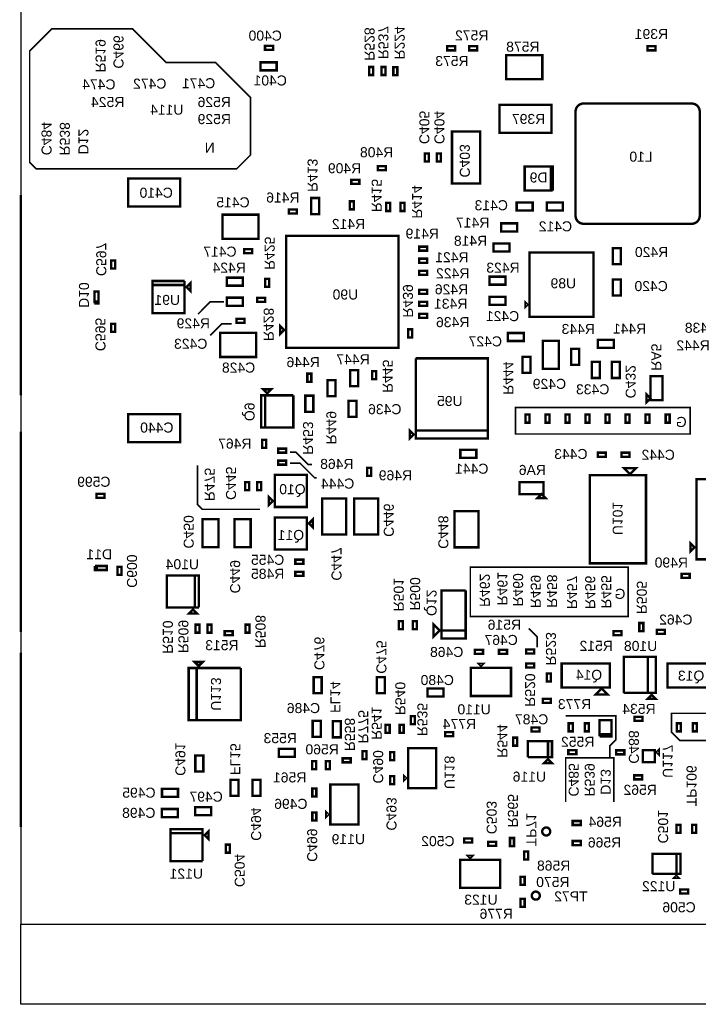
# Model space of a CAD drawing. Extents: x -5 to 85, y -5 to 162.
# Tile 1 of 6: x 0 to 43, y -5 to 57. Entities that reach past the tile are written whole.
import ezdxf
from ezdxf.enums import TextEntityAlignment as Align

# ---------------------------------------------------------------- set-up
doc = ezdxf.new("R2010")
doc.units = 0
for name, color, linetype in [('BG_BASY', 231, 'CONTINUOUS'), ('BG_OUTLINE', 95, 'CONTINUOUS'), ('PG_ASSEMBLY_BOTTOM', 52, 'CONTINUOUS'), ('RD_ASSEMBLY_BOTTOM', 52, 'CONTINUOUS')]:
    doc.layers.add(name, color=color, linetype=linetype)

msp = doc.modelspace()

# ---------------------------------------------------------------- linework, layer by layer
at = {"layer": 'BG_BASY', "const_width": 0.1016}
for points in [[(14.5542, 51.9938), (14.5542, 48.7426), (13.6906, 47.879), (0.9652, 47.879), (0.5588, 48.2854), (0.5588, 55.3466), (1.9558, 56.7436), (7.0866, 56.7436), (9.2202, 54.61), (12.3444, 54.61), (14.5542, 52.4002), (14.5542, 51.9938)], [(12.8778, 39.4462), (12.0142, 39.4462), (11.2268, 38.6588)], [(13.3604, 38.0492), (12.7508, 38.0492), (12.0142, 37.3126)], [(41.783, 32.7406), (31.369, 32.7406), (31.369, 31.0642), (42.4434, 31.0642), (42.4434, 32.7406), (41.783, 32.7406)], [(18.4658, 29.1338), (18.2118, 29.1338), (17.4244, 29.9212), (17.0688, 29.9212)], [(15.1638, 26.289), (11.5062, 26.289), (11.2014, 26.5938), (11.2014, 29.083)], [(18.7452, 28.2956), (18.6182, 28.2956), (17.7038, 29.21), (17.0688, 29.21)], [(38.5064, 22.3774), (38.5064, 19.5072), (28.4988, 19.5072), (28.4988, 22.6314), (38.5064, 22.6314), (38.5064, 22.3774)], [(32.7406, 17.5514), (32.7406, 18.2118), (32.2072, 18.7452)], [(52.0192, 14.859), (50.9778, 14.859), (50.2666, 15.5702), (50.2666, 16.3322), (49.8602, 16.7386), (47.7012, 16.7386), (46.5328, 17.907), (46.5328, 17.9578), (46.5074, 17.9832), (44.5008, 17.9832), (44.4246, 17.907), (44.4246, 13.6906), (44.0944, 13.3604), (41.2496, 13.3604), (41.2496, 12.1666), (41.783, 11.6332), (48.5902, 11.6332), (48.6156, 11.6078), (49.1236, 11.6078), (50.2158, 12.7), (51.7398, 12.7), (52.0192, 12.9794), (52.0192, 14.859)], [(34.544, 13.208), (37.719, 13.208), (37.719, 11.684), (37.338, 11.303), (37.338, 10.541), (34.544, 10.541), (34.544, 7.747)], [(37.338, 10.541), (37.592, 10.541), (37.592, 7.747)]]:
    msp.add_lwpolyline(points, dxfattribs=at)
at = {"layer": 'BG_OUTLINE'}
for points in [[(0, 0), (84.99983, 0), (84.99983, 150.096728), (0, 150.096728)], [(0, -5.08), (0, 0), (84.99983, 0), (84.99983, -5.08)]]:
    msp.add_lwpolyline(points, close=True, dxfattribs=at)
at = {"layer": 'BG_OUTLINE', "const_width": 0.1524}
for points in [[(0, 46.218094), (0, 33.518094)], [(0, 31.218124), (0, 18.518124)], [(0, 17.198848), (0, 6.149848)]]:
    msp.add_lwpolyline(points, dxfattribs=at)
at = {"layer": 'PG_ASSEMBLY_BOTTOM', "const_width": 0.1524}
for points in [[(15.480792, 55.662068), (15.988792, 55.662068), (15.988792, 55.408068), (15.480792, 55.408068), (15.480792, 55.662068)], [(27.540712, 55.383938), (27.032712, 55.383938), (27.032712, 55.637938), (27.540712, 55.637938), (27.540712, 55.383938)], [(28.938728, 55.383938), (28.430728, 55.383938), (28.430728, 55.637938), (28.938728, 55.637938), (28.938728, 55.383938)], [(40.246808, 55.383938), (39.738808, 55.383938), (39.738808, 55.637938), (40.246808, 55.637938), (40.246808, 55.383938)], [(30.777688, 55.07228), (33.063688, 55.07228), (33.063688, 53.54828), (30.777688, 53.54828), (30.777688, 55.07228)], [(16.217392, 54.112668), (15.201392, 54.112668), (15.201392, 54.620668), (16.217392, 54.620668), (16.217392, 54.112668)], [(22.336506, 54.325266), (22.336506, 53.817266), (22.082506, 53.817266), (22.082506, 54.325266), (22.336506, 54.325266)], [(23.111714, 54.324758), (23.111714, 53.816758), (22.857714, 53.816758), (22.857714, 54.324758), (23.111714, 54.324758)], [(23.61565, 53.811678), (23.61565, 54.319678), (23.86965, 54.319678), (23.86965, 53.811678), (23.61565, 53.811678)], [(33.64738, 51.930046), (30.34538, 51.930046), (30.34538, 50.152046), (33.64738, 50.152046), (33.64738, 51.930046)], [(29.11602, 50.239422), (29.11602, 46.937422), (27.33802, 46.937422), (27.33802, 50.239422), (29.11602, 50.239422)], [(25.61082, 48.334422), (25.61082, 48.842422), (25.86482, 48.842422), (25.86482, 48.334422), (25.61082, 48.334422)], [(26.37282, 48.334422), (26.37282, 48.842422), (26.62682, 48.842422), (26.62682, 48.334422), (26.37282, 48.334422)], [(23.138384, 47.784258), (22.630384, 47.784258), (22.630384, 48.038258), (23.138384, 48.038258), (23.138384, 47.784258)], [(33.59531, 48.022256), (33.59531, 46.498256), (33.72231, 46.498256), (31.94431, 46.498256), (31.94431, 48.022256), (33.72231, 48.022256), (33.72231, 46.498256)], [(33.72231, 46.498256), (33.59531, 46.498256), (33.59531, 48.022256)], [(6.795516, 47.25416), (10.097516, 47.25416), (10.097516, 45.47616), (6.795516, 45.47616), (6.795516, 47.25416)], [(20.952968, 47.170594), (21.460968, 47.170594), (21.460968, 46.916594), (20.952968, 46.916594), (20.952968, 47.170594)], [(18.911316, 46.02226), (18.911316, 45.00626), (18.403316, 45.00626), (18.403316, 46.02226), (18.911316, 46.02226)], [(21.106892, 45.810678), (21.106892, 45.302678), (20.852892, 45.302678), (20.852892, 45.810678), (21.106892, 45.810678)], [(23.418038, 45.709078), (23.418038, 45.201078), (23.164038, 45.201078), (23.164038, 45.709078), (23.418038, 45.709078)], [(24.332438, 45.709078), (24.332438, 45.201078), (24.078438, 45.201078), (24.078438, 45.709078), (24.332438, 45.709078)], [(32.45231, 45.228256), (31.43631, 45.228256), (31.43631, 45.736256), (32.45231, 45.736256), (32.45231, 45.228256)], [(34.35731, 45.228256), (33.34131, 45.228256), (33.34131, 45.736256), (34.35731, 45.736256), (34.35731, 45.228256)], [(15.074646, 43.440604), (12.788646, 43.440604), (12.788646, 44.964604), (15.074646, 44.964604), (15.074646, 43.440604)], [(16.9926, 45.289216), (17.5006, 45.289216), (17.5006, 45.035216), (16.9926, 45.035216), (16.9926, 45.289216)], [(31.46171, 43.907456), (30.44571, 43.907456), (30.44571, 44.415456), (31.46171, 44.415456), (31.46171, 43.907456)], [(16.823944, 36.519104), (23.935944, 36.519104), (23.935944, 43.631104), (16.823944, 43.631104), (16.823944, 36.519104)], [(30.97911, 42.637456), (29.96311, 42.637456), (29.96311, 43.145456), (30.97911, 43.145456), (30.97911, 42.637456)], [(14.669516, 42.526204), (14.161516, 42.526204), (14.161516, 42.780204), (14.669516, 42.780204), (14.669516, 42.526204)], [(25.75687, 42.684192), (25.24887, 42.684192), (25.24887, 42.938192), (25.75687, 42.938192), (25.75687, 42.684192)], [(32.24911, 42.561256), (36.31311, 42.561256), (36.31311, 38.497256), (32.24911, 38.497256), (32.24911, 42.561256)], [(38.04666, 42.848276), (38.04666, 41.832276), (37.53866, 41.832276), (37.53866, 42.848276), (38.04666, 42.848276)], [(5.722874, 41.551606), (5.722874, 42.059606), (5.976874, 42.059606), (5.976874, 41.551606), (5.722874, 41.551606)], [(25.75687, 41.922192), (25.24887, 41.922192), (25.24887, 42.176192), (25.75687, 42.176192), (25.75687, 41.922192)], [(25.75687, 41.160192), (25.24887, 41.160192), (25.24887, 41.414192), (25.75687, 41.414192), (25.75687, 41.160192)], [(8.343138, 40.508428), (10.375138, 40.508428), (10.375138, 40.762428)], [(10.375138, 40.762428), (8.343138, 40.762428), (8.343138, 38.730428), (10.375138, 38.730428), (10.375138, 40.508428), (8.343138, 40.508428)], [(10.502138, 40.381428), (10.756138, 40.635428), (10.756138, 40.127428), (10.502138, 40.381428)], [(14.07287, 40.466518), (13.05687, 40.466518), (13.05687, 40.974518), (14.07287, 40.974518), (14.07287, 40.466518)], [(15.484856, 40.388286), (15.484856, 40.896286), (15.738856, 40.896286), (15.738856, 40.388286), (15.484856, 40.388286)], [(30.72511, 40.529256), (29.70911, 40.529256), (29.70911, 41.037256), (30.72511, 41.037256), (30.72511, 40.529256)], [(38.04666, 40.859456), (38.04666, 39.843456), (37.53866, 39.843456), (37.53866, 40.859456), (38.04666, 40.859456)], [(4.663186, 39.33952), (4.663186, 40.10152), (4.917186, 40.10152), (4.917186, 39.46652), (4.663186, 39.46652)], [(25.24887, 40.207692), (25.75687, 40.207692), (25.75687, 39.953692), (25.24887, 39.953692), (25.24887, 40.207692)], [(4.663186, 39.46652), (4.917186, 39.46652), (4.917186, 39.33952), (4.663186, 39.33952)], [(14.07287, 39.196518), (13.05687, 39.196518), (13.05687, 39.704518), (14.07287, 39.704518), (14.07287, 39.196518)], [(14.982952, 39.702232), (15.490952, 39.702232), (15.490952, 39.448232), (14.982952, 39.448232), (14.982952, 39.702232)], [(25.24887, 39.445692), (25.75687, 39.445692), (25.75687, 39.191692), (25.24887, 39.191692), (25.24887, 39.445692)], [(29.70911, 39.767256), (30.72511, 39.767256), (30.72511, 39.259256), (29.70911, 39.259256), (29.70911, 39.767256)], [(31.99511, 39.132256), (31.99511, 39.386256), (32.12211, 39.259256), (31.99511, 39.132256)], [(25.24887, 38.683692), (25.75687, 38.683692), (25.75687, 38.429692), (25.24887, 38.429692), (25.24887, 38.683692)], [(5.976874, 38.045644), (5.976874, 37.537644), (5.722874, 37.537644), (5.722874, 38.045644), (5.976874, 38.045644)], [(14.186916, 38.106604), (13.678916, 38.106604), (13.678916, 38.360604), (14.186916, 38.360604), (14.186916, 38.106604)], [(16.696944, 37.662104), (16.442944, 37.408104), (16.442944, 37.916104), (16.696944, 37.662104)], [(14.923262, 35.947604), (12.637262, 35.947604), (12.637262, 37.471604), (14.923262, 37.471604), (14.923262, 35.947604)], [(24.81834, 37.697156), (24.81834, 37.189156), (24.56434, 37.189156), (24.56434, 37.697156), (24.81834, 37.697156)], [(31.89224, 36.960556), (30.87624, 36.960556), (30.87624, 37.468556), (31.89224, 37.468556), (31.89224, 36.960556)], [(34.10839, 36.975796), (34.10839, 35.197796), (33.09239, 35.197796), (33.09239, 36.975796), (34.10839, 36.975796)], [(36.57981, 37.029136), (37.59581, 37.029136), (37.59581, 36.521136), (36.57981, 36.521136), (36.57981, 37.029136)], [(35.39617, 36.465256), (35.39617, 35.449256), (34.88817, 35.449256), (34.88817, 36.465256), (35.39617, 36.465256)], [(29.608526, 31.288482), (25.036526, 31.288482), (25.036526, 35.860482)], [(25.036526, 35.860482), (29.608526, 35.860482), (29.608526, 30.780482), (25.036526, 30.780482), (25.036526, 31.288482), (29.608526, 31.288482)], [(32.321246, 35.952684), (32.321246, 34.936684), (31.813246, 34.936684), (31.813246, 35.952684), (32.321246, 35.952684)], [(36.70681, 35.632136), (36.70681, 34.616136), (36.19881, 34.616136), (36.19881, 35.632136), (36.70681, 35.632136)], [(37.97681, 35.632136), (37.97681, 34.616136), (37.46881, 34.616136), (37.46881, 35.632136), (37.97681, 35.632136)], [(18.416778, 34.887916), (18.416778, 34.379916), (18.162778, 34.379916), (18.162778, 34.887916), (18.416778, 34.887916)], [(20.88134, 34.089594), (20.88134, 35.105594), (21.38934, 35.105594), (21.38934, 34.089594), (20.88134, 34.089594)], [(22.51964, 35.053016), (22.51964, 34.545016), (22.26564, 34.545016), (22.26564, 35.053016), (22.51964, 35.053016)], [(19.94154, 34.473388), (19.94154, 33.457388), (19.43354, 33.457388), (19.43354, 34.473388), (19.94154, 34.473388)], [(40.683434, 33.204658), (40.683434, 34.728658), (39.921434, 34.728658), (39.921434, 33.204658), (40.683434, 33.204658)], [(15.62354, 33.643316), (15.36954, 33.897316), (15.87754, 33.897316), (15.62354, 33.643316)], [(39.667434, 33.077658), (39.667434, 33.585658), (39.921434, 33.331658), (39.667434, 33.077658)], [(17.27454, 33.516316), (17.27454, 31.484316), (15.24254, 31.484316), (15.24254, 33.516316), (15.49654, 33.516316), (15.49654, 31.484316)], [(15.49654, 31.484316), (15.49654, 33.516316), (17.27454, 33.516316)], [(18.543778, 33.493456), (18.543778, 32.477456), (18.035778, 32.477456), (18.035778, 33.493456), (18.543778, 33.493456)], [(21.28774, 33.162494), (21.28774, 32.146494), (20.77974, 32.146494), (20.77974, 33.162494), (21.28774, 33.162494)], [(6.795516, 32.31896), (10.097516, 32.31896), (10.097516, 30.54096), (6.795516, 30.54096), (6.795516, 32.31896)], [(31.992316, 31.786068), (31.992316, 32.294068), (32.246316, 32.294068), (32.246316, 31.786068), (31.992316, 31.786068)], [(33.262316, 31.786068), (33.262316, 32.294068), (33.516316, 32.294068), (33.516316, 31.786068), (33.262316, 31.786068)], [(34.532316, 31.786068), (34.532316, 32.294068), (34.786316, 32.294068), (34.786316, 31.786068), (34.532316, 31.786068)], [(35.802316, 31.786068), (35.802316, 32.294068), (36.056316, 32.294068), (36.056316, 31.786068), (35.802316, 31.786068)], [(37.072316, 31.786068), (37.072316, 32.294068), (37.326316, 32.294068), (37.326316, 31.786068), (37.072316, 31.786068)], [(38.342316, 31.786068), (38.342316, 32.294068), (38.596316, 32.294068), (38.596316, 31.786068), (38.342316, 31.786068)], [(39.612316, 31.786068), (39.612316, 32.294068), (39.866316, 32.294068), (39.866316, 31.786068), (39.612316, 31.786068)], [(40.882316, 31.786068), (40.882316, 32.294068), (41.136316, 32.294068), (41.136316, 31.786068), (40.882316, 31.786068)], [(24.909526, 31.034482), (24.655526, 30.780482), (24.655526, 31.288482), (24.909526, 31.034482)], [(15.29334, 30.188916), (15.29334, 30.696916), (15.54734, 30.696916), (15.54734, 30.188916), (15.29334, 30.188916)], [(16.81734, 29.884116), (16.30934, 29.884116), (16.30934, 30.138116), (16.81734, 30.138116), (16.81734, 29.884116)], [(27.864054, 30.069028), (28.880054, 30.069028), (28.880054, 29.561028), (27.864054, 29.561028), (27.864054, 30.069028)], [(37.083746, 29.62656), (36.575746, 29.62656), (36.575746, 29.88056), (37.083746, 29.88056), (37.083746, 29.62656)], [(38.07587, 29.88056), (38.58387, 29.88056), (38.58387, 29.62656), (38.07587, 29.62656), (38.07587, 29.88056)], [(16.81734, 29.122116), (16.30934, 29.122116), (16.30934, 29.376116), (16.81734, 29.376116), (16.81734, 29.122116)], [(21.964142, 28.41498), (21.964142, 28.92298), (22.218142, 28.92298), (22.218142, 28.41498), (21.964142, 28.41498)], [(38.240716, 28.90266), (39.002716, 28.90266), (38.621716, 28.52166), (38.240716, 28.90266)], [(14.221968, 27.509724), (14.221968, 28.017724), (14.475968, 28.017724), (14.475968, 27.509724), (14.221968, 27.509724)], [(14.983968, 27.509724), (14.983968, 28.017724), (15.237968, 28.017724), (15.237968, 27.509724), (14.983968, 27.509724)], [(16.104108, 26.438098), (16.104108, 28.470098), (18.136108, 28.470098), (18.136108, 26.438098), (16.104108, 26.438098)], [(33.14192, 28.020264), (31.61792, 28.020264), (31.61792, 27.258264), (33.14192, 27.258264), (33.14192, 28.020264)], [(39.637716, 28.45816), (39.637716, 22.87016), (36.081716, 22.87016), (36.081716, 28.45816), (39.637716, 28.45816)], [(42.838116, 28.20416), (47.918116, 28.20416), (47.918116, 23.12416), (42.838116, 23.12416), (42.838116, 28.20416)], [(5.295138, 27.013408), (4.787138, 27.013408), (4.787138, 27.267408), (5.295138, 27.267408), (5.295138, 27.013408)], [(15.977108, 26.819098), (15.723108, 26.565098), (15.723108, 27.073098), (15.977108, 26.819098)], [(20.619974, 26.98369), (20.619974, 24.69769), (19.095974, 24.69769), (19.095974, 26.98369), (20.619974, 26.98369)], [(22.651974, 26.98369), (22.651974, 24.69769), (21.127974, 24.69769), (21.127974, 26.98369), (22.651974, 26.98369)], [(33.26892, 27.004264), (32.76092, 27.004264), (33.01492, 27.258264), (33.26892, 27.004264)], [(29.013912, 26.168096), (29.013912, 23.882096), (27.489912, 23.882096), (27.489912, 26.168096), (29.013912, 26.168096)], [(11.520932, 23.891748), (11.520932, 25.669748), (12.536932, 25.669748), (12.536932, 23.891748), (11.520932, 23.891748)], [(13.552932, 23.891748), (13.552932, 25.669748), (14.568932, 25.669748), (14.568932, 23.891748), (13.552932, 23.891748)], [(18.136108, 25.777698), (18.136108, 23.745698), (16.104108, 23.745698), (16.104108, 25.777698), (18.136108, 25.777698)], [(18.263108, 25.396698), (18.517108, 25.650698), (18.517108, 25.142698), (18.263108, 25.396698)], [(42.711116, 23.88616), (42.457116, 23.63216), (42.457116, 24.14016), (42.711116, 23.88616)], [(17.400016, 23.09876), (17.908016, 23.09876), (17.908016, 22.84476), (17.400016, 22.84476), (17.400016, 23.09876)], [(4.81838, 22.697948), (4.81838, 22.443948), (4.69138, 22.443948), (4.69138, 22.697948)], [(4.69138, 22.697948), (5.45338, 22.697948), (5.45338, 22.443948), (4.81838, 22.443948), (4.81838, 22.697948)], [(6.371844, 22.643084), (6.371844, 22.135084), (6.117844, 22.135084), (6.117844, 22.643084), (6.371844, 22.643084)], [(11.289792, 20.071588), (11.289792, 22.103588), (9.257792, 22.103588), (9.257792, 20.071588), (11.035792, 20.071588), (11.035792, 22.103588)], [(11.035792, 22.103588), (11.035792, 20.071588), (11.289792, 20.071588)], [(17.400016, 22.33676), (17.908016, 22.33676), (17.908016, 22.08276), (17.400016, 22.08276), (17.400016, 22.33676)], [(42.406316, 21.943822), (41.898316, 21.943822), (41.898316, 22.197822), (42.406316, 22.197822), (42.406316, 21.943822)], [(28.20162, 21.150326), (28.20162, 18.610326), (26.67762, 18.610326)], [(26.67762, 18.610326), (28.20162, 18.610326), (28.20162, 18.102326), (26.67762, 18.102326), (26.67762, 21.150326), (28.20162, 21.150326)], [(10.908792, 19.944588), (11.162792, 19.690588), (10.654792, 19.690588), (10.908792, 19.944588)], [(11.074654, 18.473166), (11.074654, 18.981166), (11.328654, 18.981166), (11.328654, 18.473166), (11.074654, 18.473166)], [(11.836654, 18.473166), (11.836654, 18.981166), (12.090654, 18.981166), (12.090654, 18.473166), (11.836654, 18.473166)], [(14.243558, 18.473166), (14.243558, 18.981166), (14.497558, 18.981166), (14.497558, 18.473166), (14.243558, 18.473166)], [(24.21382, 19.210274), (24.21382, 18.702274), (23.95982, 18.702274), (23.95982, 19.210274), (24.21382, 19.210274)], [(25.10282, 19.210274), (25.10282, 18.702274), (24.84882, 18.702274), (24.84882, 19.210274), (25.10282, 19.210274)], [(26.55062, 18.610326), (26.16962, 18.229326), (26.16962, 18.991326), (26.55062, 18.610326)], [(39.467282, 19.085052), (39.467282, 18.577052), (39.213282, 18.577052), (39.213282, 19.085052), (39.467282, 19.085052)], [(40.8305, 18.405602), (40.3225, 18.405602), (40.3225, 18.659602), (40.8305, 18.659602), (40.8305, 18.405602)], [(12.921742, 18.574258), (13.429742, 18.574258), (13.429742, 18.320258), (12.921742, 18.320258), (12.921742, 18.574258)], [(38.085776, 18.322036), (37.577776, 18.322036), (37.577776, 18.576036), (38.085776, 18.576036), (38.085776, 18.322036)], [(32.043116, 17.40916), (32.551116, 17.40916), (32.551116, 17.15516), (32.043116, 17.15516), (32.043116, 17.40916)], [(28.791916, 17.38376), (29.299916, 17.38376), (29.299916, 17.12976), (28.791916, 17.12976), (28.791916, 17.38376)], [(30.823916, 17.12976), (30.315916, 17.12976), (30.315916, 17.38376), (30.823916, 17.38376), (30.823916, 17.12976)], [(39.750746, 16.943832), (39.750746, 14.657832), (38.226746, 14.657832)], [(38.226746, 14.657832), (38.226746, 16.943832), (40.258746, 16.943832), (40.258746, 14.657832), (39.750746, 14.657832), (39.750746, 16.943832)], [(13.939774, 16.233648), (13.939774, 12.931648), (10.637774, 12.931648), (10.637774, 16.233648), (11.145774, 16.233648), (11.145774, 12.931648)], [(11.272774, 16.360648), (11.018774, 16.614648), (11.526774, 16.614648), (11.272774, 16.360648)], [(11.145774, 12.931648), (11.145774, 16.233648), (13.939774, 16.233648)], [(31.077916, 16.240252), (31.077916, 14.462252), (28.537916, 14.462252), (28.537916, 16.240252), (31.077916, 16.240252)], [(29.045916, 16.494252), (29.299916, 16.494252), (29.172916, 16.367252), (29.045916, 16.494252)], [(32.551116, 16.26616), (32.043116, 16.26616), (32.043116, 16.52016), (32.551116, 16.52016), (32.551116, 16.26616)], [(37.336476, 14.99616), (34.288476, 14.99616), (34.288476, 16.52016), (37.336476, 16.52016), (37.336476, 14.99616)], [(44.042076, 14.99616), (40.994076, 14.99616), (40.994076, 16.52016), (44.042076, 16.52016), (44.042076, 14.99616)], [(19.07286, 15.66164), (19.07286, 14.64564), (18.56486, 14.64564), (18.56486, 15.66164), (19.07286, 15.66164)], [(23.072852, 15.66164), (23.072852, 14.64564), (22.564852, 14.64564), (22.564852, 15.66164), (23.072852, 15.66164)], [(33.35274, 15.380716), (33.35274, 15.888716), (33.60674, 15.888716), (33.60674, 15.380716), (33.35274, 15.380716)], [(26.79827, 14.429994), (25.78227, 14.429994), (25.78227, 14.937994), (26.79827, 14.937994), (26.79827, 14.429994)], [(36.828476, 14.93266), (37.209476, 14.55166), (36.447476, 14.55166), (36.828476, 14.93266)], [(33.60166, 14.02588), (33.09366, 14.02588), (33.09366, 14.27988), (33.60166, 14.27988), (33.60166, 14.02588)], [(40.004746, 14.530832), (40.258746, 14.276832), (39.750746, 14.276832), (40.004746, 14.530832)], [(24.974042, 13.19022), (24.974042, 12.68222), (24.720042, 12.68222), (24.720042, 13.19022), (24.974042, 13.19022)], [(39.415974, 12.880594), (38.907974, 12.880594), (38.907974, 13.134594), (39.415974, 13.134594), (39.415974, 12.880594)], [(19.010884, 12.886944), (19.010884, 11.870944), (18.502884, 11.870944), (18.502884, 12.886944), (19.010884, 12.886944)], [(19.772884, 11.840972), (19.772884, 12.856972), (20.280884, 12.856972), (20.280884, 11.840972), (19.772884, 11.840972)], [(23.127716, 12.12596), (23.127716, 12.63396), (23.381716, 12.63396), (23.381716, 12.12596), (23.127716, 12.12596)], [(24.270716, 12.63396), (24.270716, 12.12596), (24.016716, 12.12596), (24.016716, 12.63396), (24.270716, 12.63396)], [(32.379412, 12.45616), (32.887412, 12.45616), (32.887412, 12.20216), (32.379412, 12.20216), (32.379412, 12.45616)], [(34.735516, 12.220194), (34.735516, 12.728194), (34.989516, 12.728194), (34.989516, 12.220194), (34.735516, 12.220194)], [(35.751516, 12.220194), (35.751516, 12.728194), (36.005516, 12.728194), (36.005516, 12.220194), (35.751516, 12.220194)], [(36.691316, 11.905996), (36.691316, 12.921996), (37.453316, 12.921996), (37.453316, 12.032996), (36.691316, 12.032996)], [(41.593516, 12.220194), (41.593516, 12.728194), (41.847516, 12.728194), (41.847516, 12.220194), (41.593516, 12.220194)], [(42.609516, 12.220194), (42.609516, 12.728194), (42.863516, 12.728194), (42.863516, 12.220194), (42.609516, 12.220194)], [(27.4066, 11.914378), (26.8986, 11.914378), (26.8986, 12.168378), (27.4066, 12.168378), (27.4066, 11.914378)], [(31.475426, 11.821668), (31.475426, 11.313668), (31.221426, 11.313668), (31.221426, 11.821668), (31.475426, 11.821668)], [(36.691316, 12.032996), (37.453316, 12.032996), (37.453316, 11.905996), (36.691316, 11.905996)], [(24.550624, 11.16076), (26.328624, 11.16076), (26.328624, 8.62076), (24.550624, 8.62076), (24.550624, 11.16076)], [(32.15132, 10.57656), (32.15132, 11.59256), (33.67532, 11.59256), (33.67532, 10.57656), (33.42132, 10.57656), (33.42132, 11.59256)], [(33.42132, 11.59256), (33.42132, 10.57656), (32.15132, 10.57656)], [(11.059668, 9.68121), (11.059668, 10.69721), (11.567668, 10.69721), (11.567668, 9.68121), (11.059668, 9.68121)], [(16.349218, 11.115802), (17.365218, 11.115802), (17.365218, 10.607802), (16.349218, 10.607802), (16.349218, 11.115802)], [(21.917152, 10.96518), (21.917152, 10.45718), (21.663152, 10.45718), (21.663152, 10.96518), (21.917152, 10.96518)], [(23.661116, 10.90676), (23.661116, 10.39876), (23.407116, 10.39876), (23.407116, 10.90676), (23.661116, 10.90676)], [(35.218624, 10.77976), (34.710624, 10.77976), (34.710624, 11.03376), (35.218624, 11.03376), (35.218624, 10.77976)], [(37.75329, 11.014964), (38.26129, 11.014964), (38.26129, 10.760964), (37.75329, 10.760964), (37.75329, 11.014964)], [(40.197024, 10.266934), (39.435024, 10.266934), (39.435024, 11.028934), (40.197024, 11.028934), (40.197024, 10.266934)], [(40.451024, 11.028934), (40.451024, 10.774934), (40.324024, 10.901934), (40.451024, 11.028934)], [(18.466816, 9.815068), (18.466816, 10.323068), (18.720816, 10.323068), (18.720816, 9.815068), (18.466816, 9.815068)], [(19.597116, 10.323068), (19.597116, 9.815068), (19.343116, 9.815068), (19.343116, 10.323068), (19.597116, 10.323068)], [(20.912836, 10.254742), (20.404836, 10.254742), (20.404836, 10.508742), (20.912836, 10.508742), (20.912836, 10.254742)], [(33.42132, 10.44956), (33.67532, 10.19556), (33.16732, 10.19556), (33.42132, 10.44956)], [(23.407116, 8.87476), (23.407116, 9.38276), (23.661116, 9.38276), (23.661116, 8.87476), (23.407116, 8.87476)], [(24.296624, 9.12876), (24.296624, 9.38276), (24.423624, 9.25576), (24.296624, 9.12876)], [(38.892226, 9.43356), (39.400226, 9.43356), (39.400226, 9.17956), (38.892226, 9.17956), (38.892226, 9.43356)], [(13.795502, 9.150858), (13.795502, 8.134858), (13.287502, 8.134858), (13.287502, 9.150858), (13.795502, 9.150858)], [(14.684502, 8.134858), (14.684502, 9.150858), (15.192502, 9.150858), (15.192502, 8.134858), (14.684502, 8.134858)], [(19.623024, 8.849868), (21.401024, 8.849868), (21.401024, 6.309868), (19.623024, 6.309868), (19.623024, 8.849868)], [(9.962896, 8.066278), (8.946896, 8.066278), (8.946896, 8.574278), (9.962896, 8.574278), (9.962896, 8.066278)], [(18.733516, 8.595868), (18.733516, 8.087868), (18.479516, 8.087868), (18.479516, 8.595868), (18.733516, 8.595868)], [(12.071096, 6.913372), (11.055096, 6.913372), (11.055096, 7.421372), (12.071096, 7.421372), (12.071096, 6.913372)], [(9.952482, 6.788658), (8.936482, 6.788658), (8.936482, 7.296658), (9.952482, 7.296658), (9.952482, 6.788658)], [(18.479516, 6.563868), (18.479516, 7.071868), (18.733516, 7.071868), (18.733516, 6.563868), (18.479516, 6.563868)], [(19.369024, 6.817868), (19.369024, 7.071868), (19.496024, 6.944868), (19.369024, 6.817868)], [(34.989008, 6.537452), (35.497008, 6.537452), (35.497008, 6.283452), (34.989008, 6.283452), (34.989008, 6.537452)], [(41.8211, 6.29793), (41.8211, 5.78993), (41.5671, 5.78993), (41.5671, 6.29793), (41.8211, 6.29793)], [(42.825416, 6.2992), (42.825416, 5.7912), (42.571416, 5.7912), (42.571416, 6.2992), (42.825416, 6.2992)], [(11.523472, 3.993134), (9.491472, 3.993134), (9.491472, 6.025134), (11.523472, 6.025134), (11.523472, 5.771134), (9.491472, 5.771134)], [(9.491472, 5.771134), (11.523472, 5.771134), (11.523472, 3.993134)], [(11.650472, 5.644134), (11.904472, 5.898134), (11.904472, 5.390134), (11.650472, 5.644134)], [(12.993116, 4.53136), (12.993116, 5.03936), (13.247116, 5.03936), (13.247116, 4.53136), (12.993116, 4.53136)], [(28.106116, 5.43306), (28.614116, 5.43306), (28.614116, 5.17906), (28.106116, 5.17906), (28.106116, 5.43306)], [(30.138116, 4.96316), (29.630116, 4.96316), (29.630116, 5.21716), (30.138116, 5.21716), (30.138116, 4.96316)], [(31.014416, 4.950968), (31.014416, 5.458968), (31.268416, 5.458968), (31.268416, 4.950968), (31.014416, 4.950968)], [(34.989008, 5.268468), (35.497008, 5.268468), (35.497008, 5.014468), (34.989008, 5.014468), (34.989008, 5.268468)], [(28.360116, 4.327652), (28.614116, 4.327652), (28.487116, 4.200652), (28.360116, 4.327652)], [(32.170116, 4.60756), (32.170116, 4.09956), (31.916116, 4.09956), (31.916116, 4.60756), (32.170116, 4.60756)], [(41.565068, 4.45643), (41.565068, 3.18643), (40.041068, 3.18643)], [(40.041068, 3.18643), (40.041068, 4.45643), (41.819068, 4.45643), (41.819068, 3.18643), (41.565068, 3.18643), (41.565068, 4.45643)], [(30.392116, 4.073652), (30.392116, 2.295652), (27.852116, 2.295652), (27.852116, 4.073652), (30.392116, 4.073652)], [(41.692068, 2.93243), (41.438068, 2.93243), (41.565068, 3.05943), (41.692068, 2.93243)], [(31.687516, 2.49936), (31.687516, 3.00736), (31.941516, 3.00736), (31.941516, 2.49936), (31.687516, 2.49936)], [(42.308526, 1.94056), (41.800526, 1.94056), (41.800526, 2.19456), (42.308526, 2.19456), (42.308526, 1.94056)], [(31.941516, 1.60274), (31.941516, 1.09474), (31.687516, 1.09474), (31.687516, 1.60274), (31.941516, 1.60274)]]:
    msp.add_lwpolyline(points, dxfattribs=at)
for points in [[(35.17011, 44.898056), (35.17011, 51.502056, -0.414214), (35.67811, 52.010056), (42.53611, 52.010056, -0.414214), (43.04411, 51.502056), (43.04411, 44.898056, -0.414214), (42.53611, 44.390056), (35.67811, 44.390056, -0.414214), (35.17011, 44.898056)], [(33.56483, 5.873496, 1), (33.05683, 5.873496, 1), (33.56483, 5.873496)], [(32.903414, 1.808734, 1), (32.395414, 1.808734, 1), (32.903414, 1.808734)]]:
    msp.add_lwpolyline(points, format="xyb", dxfattribs=at)

# ---------------------------------------------------------------- texts
at = {"layer": 'BG_BASY', "text_generation_flag": 2, "width": 1.04}
for s, p in [('N', (12.2936, 48.895)), ('G', (42.2148, 31.513018)), ('G', (38.3286, 20.616418))]:
    msp.add_text(s, height=0.635, dxfattribs=at).set_placement(p)
at = {"layer": 'RD_ASSEMBLY_BOTTOM', "text_generation_flag": 2, "width": 1.04}
for s, p in [('R537', (22.668738, 55.87238)), ('R224', (23.703788, 55.85714)), ('C466', (5.871718, 55.28056)), ('R528', (21.791422, 55.782718)), ('C405', (25.264618, 50.4952)), ('C404', (26.22042, 50.493422)), ('C484', (1.309116, 49.786794)), ('R538', (2.468118, 49.77384)), ('R415', (22.242018, 46.1772)), ('R414', (24.807418, 45.7708)), ('C597', (4.776978, 42.130472)), ('R425', (15.460218, 42.5196)), ('R439', (24.223218, 39.497)), ('R428', (15.39748, 38.010846)), ('C595', (4.726178, 37.370258)), ('R445', (22.945852, 34.72688)), ('R475', (11.650218, 27.8638)), ('C445', (13.002768, 27.941524)), ('U101', (37.525452, 25.70988)), ('C600', (6.725158, 22.371812)), ('R501', (23.638764, 20.8788)), ('R500', (24.680164, 20.9296)), ('R462', (29.100018, 21.1582)), ('R461', (30.217618, 21.2598)), ('R460', (31.208218, 21.1836)), ('R459', (32.325818, 21.082)), ('R458', (33.367218, 21.1074)), ('R457', (34.637218, 21.0312)), ('R456', (35.780218, 21.0312)), ('R455', (36.796218, 21.0566)), ('R505', (39.0525, 20.701)), ('R508', (14.876018, 18.542)), ('R510', (8.999728, 18.192242)), ('R509', (9.987788, 18.226278)), ('R523', (33.291018, 17.4498)), ('U113', (12.056364, 14.5796)), ('R520', (31.970218, 14.8336)), ('R540', (23.740618, 14.3002)), ('R535', (25.142698, 12.967208)), ('R775', (21.38934, 12.514326)), ('R541', (22.24278, 12.731242)), ('R558', (20.540472, 12.020296)), ('R544', (30.217364, 11.6078)), ('C488', (38.548818, 11.2268)), ('C490', (22.335236, 9.968484)), ('C485', (34.7345, 9.144)), ('R539', (35.7505, 9.144)), ('R565', (30.878018, 7.1882)), ('C493', (23.181818, 6.985)), ('C503', (29.531818, 6.7564)), ('C501', (40.402764, 6.1722)), ('C499', (18.152618, 5.0038)), ('C504', (13.555218, 3.4036))]:
    msp.add_text(s, height=0.635, rotation=270, dxfattribs=at).set_placement(p, align=Align.CENTER)
for s, p in [('C400', (15.494, 55.998364)), ('R572', (28.58516, 56.01081)), ('R391', (39.9796, 56.100218)), ('R578', (31.8262, 55.2958)), ('R573', (27.3304, 54.388766)), ('C474', (4.945888, 52.904644)), ('C472', (8.171688, 52.955444)), ('C471', (11.268202, 52.97932)), ('R524', (5.504688, 51.787044)), ('R526', (12.261088, 51.787044)), ('R529', (12.264136, 50.706782)), ('R408', (22.5552, 48.607218)), ('R409', (20.5232, 47.590964)), ('R416', (16.6116, 45.737018)), ('R412', (20.7772, 44.060618)), ('R419', (25.4508, 43.451018)), ('C417', (12.620752, 42.307002)), ('R421', (27.3304, 41.952418)), ('R422', (27.3812, 40.936418)), ('R426', (27.305, 39.920418)), ('U91', (9.278874, 39.247572)), ('R431', (27.2542, 39.006018)), ('R436', (27.3812, 37.837618)), ('R438', (43.1546, 37.481764)), ('C423', (10.7696, 36.466018)), ('R442', (42.6212, 36.364164)), ('R446', (17.899888, 35.302444)), ('U95', (27.196288, 32.838644)), ('R467', (13.5636, 30.141418)), ('C443', (34.8742, 29.481018)), ('C442', (40.4114, 29.429964)), ('R468', (20.033488, 28.851098)), ('R469', (23.749, 28.1305)), ('C599', (4.62534, 27.718258)), ('C444', (20.084288, 27.606498)), ('U104', (10.2362, 22.496018)), ('C455', (15.644876, 22.77364)), ('R490', (41.242488, 22.602698)), ('R485', (15.6464, 21.886418)), ('C462', (41.529, 18.9865)), ('R516', (30.6578, 18.660618)), ('C467', (30.4546, 17.695418)), ('R513', (12.745974, 17.36471)), ('C468', (27.0002, 16.933164)), ('R512', (36.48075, 17.322292)), ('U108', (39.2938, 17.314418)), ('R773', (35.106356, 13.628878)), ('R534', (39.1922, 13.326618)), ('C487', (32.385, 12.666218)), ('R774', (27.80411, 12.37361)), ('R552', (35.306, 11.2395)), ('R560', (19.1008, 10.760964)), ('R561', (17.0434, 8.983218)), ('R562', (39.2684, 8.195564)), ('C496', (17.1196, 7.306818)), ('R564', (37.05098, 6.169152)), ('C502', (26.4414, 4.944364)), ('R566', (37.0078, 4.861306)), ('R568', (33.782, 3.395218)), ('U121', (10.4902, 2.887218)), ('R570', (33.7312, 2.353818)), ('C506', (41.7322, 0.753618)), ('R776', (30.140656, 0.340868))]:
    msp.add_text(s, height=0.635, dxfattribs=at).set_placement(p, align=Align.CENTER)
for s, p in [('R519', (4.734306, 53.98008)), ('D12', (3.648456, 48.786034)), ('C403', (27.829764, 47.3202)), ('R413', (18.178018, 46.4058)), ('D10', (3.681984, 39.058342)), ('RA5', (39.971218, 35.0774)), ('R444', (30.598364, 33.5534)), ('C432', (38.345364, 33.3248)), ('Q9', (14.182852, 31.88208)), ('R449', (19.364706, 30.40888)), ('R453', (17.891506, 29.74848)), ('C446', (23.009098, 24.547576)), ('C450', (10.322306, 23.80488)), ('C448', (26.467816, 23.78837)), ('C447', (19.694906, 21.77288)), ('C449', (13.267436, 20.96262)), ('Q12', (25.721818, 19.5326)), ('C476', (18.609818, 16.1036)), ('C475', (22.5425, 15.875)), ('FL14', (19.625818, 13.3858)), ('C491', (9.796018, 9.398)), ('FL15', (13.275564, 9.4488)), ('U117', (40.7035, 9.271)), ('U118', (26.864564, 8.5598)), ('TP106', (42.206418, 7.4676)), ('D13', (36.7665, 8.2042)), ('C494', (14.596618, 5.2832)), ('TP71', (32.046418, 4.9276))]:
    msp.add_text(s, height=0.635, rotation=270, dxfattribs=at).set_placement(p)
for s, p in [('C401', (16.8656, 53.153818)), ('U114', (10.305288, 51.304698)), ('R397', (33.2486, 50.715418)), ('L10', (40.0558, 48.327818)), ('D9', (33.39211, 47.006256)), ('C410', (9.637776, 46.04004)), ('C415', (14.5034, 45.432218)), ('C413', (30.88132, 45.247306)), ('R417', (29.701998, 44.15155)), ('C412', (34.9504, 43.908218)), ('R418', (29.56814, 42.995342)), ('R420', (41.0464, 42.282618)), ('R424', (14.264894, 41.293796)), ('R423', (31.623, 41.292018)), ('U89', (35.2044, 40.301164)), ('C420', (41.021, 40.123618)), ('U90', (21.3868, 39.589964)), ('C421', (31.5976, 38.218364)), ('R429', (11.9888, 37.761418)), ('R443', (36.3982, 37.405818)), ('R441', (39.6494, 37.431218)), ('C427', (30.5054, 36.618418)), ('C428', (14.858492, 34.957512)), ('R447', (22.116288, 35.480498)), ('C429', (34.5694, 33.926018)), ('C433', (37.314378, 33.58261)), ('C436', (24.13, 32.3215)), ('C440', (9.6774, 31.157164)), ('C441', (29.646626, 28.546806)), ('RA6', (33.292288, 28.470098)), ('Q10', (18.052288, 27.250898)), ('Q11', (17.9578, 24.350218)), ('D11', (5.776976, 23.127716)), ('C480', (27.4574, 15.155418)), ('Q14', (36.8554, 15.485618)), ('Q13', (43.3324, 15.434818)), ('C486', (18.9738, 13.377418)), ('U110', (29.7942, 13.300964)), ('R553', (17.5006, 11.472418)), ('U116', (33.2994, 9.034018)), ('C495', (8.540496, 8.015478)), ('C497', (12.8016, 7.764018)), ('C498', (8.530082, 6.737858)), ('U119', (21.8186, 5.071364)), ('U122', (41.500044, 2.089658)), ('U123', (30.226, 1.235964)), ('TP72', (35.928554, 1.441196))]:
    msp.add_text(s, height=0.635, dxfattribs=at).set_placement(p)

doc.saveas('drawing.dxf')
